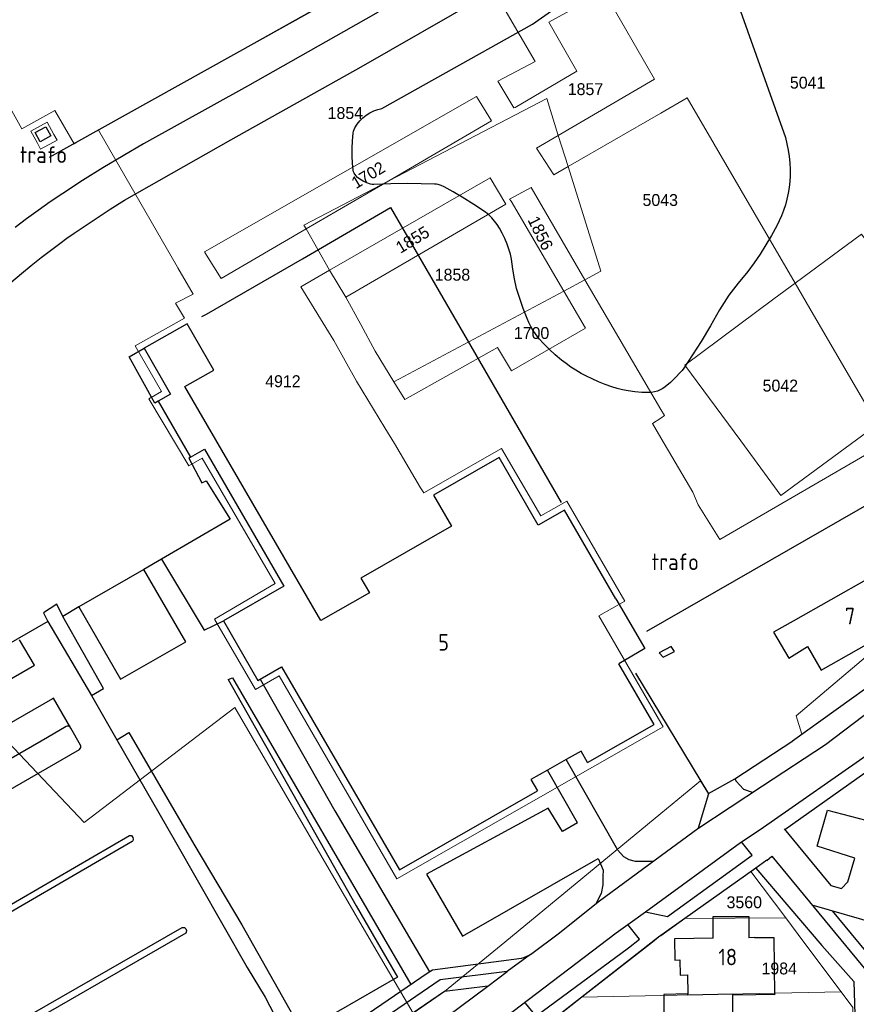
# Model space of a CAD drawing. Header units: metres. Extents: x 233874 to 239264, y 443832 to 448222.
# Tile 97 of 195: x 235903 to 236030, y 445491 to 445639. Entities that reach past the tile are written whole.
import ezdxf
from ezdxf.enums import TextEntityAlignment as Align

# ---------------------------------------------------------------- set-up
doc = ezdxf.new("R2010")
doc.units = ezdxf.units.M
doc.header["$MEASUREMENT"] = 0
for name, color, linetype in [('DAKRAND', 4, 'Continuous'), ('DAKRAND-BYG', 4, 'Continuous'), ('FUNKTIEAAND', 253, 'Continuous'), ('Goud-kadastrale grenzen', 13, 'Continuous'), ('HEG', 253, 'Continuous'), ('HEK', 253, 'Continuous'), ('HOOFDGEBOUW', 4, 'Continuous'), ('HUISNUMMER', 253, 'Continuous'), ('KANTVERH', 253, 'Continuous'), ('KANTWATER', 153, 'Continuous'), ('OVERIGEAFSCH', 253, 'Continuous'), ('OVLIJNOBJ', 253, 'Continuous'), ('RASTER', 253, 'Continuous'), ('TUSSENMUUR', 253, 'Continuous')]:
    doc.layers.add(name, color=color, linetype=linetype)
doc.layers.add('G01 kadestrale perceelsgrens', color=73, linetype='Continuous', lineweight=0)
doc.layers.add('Z01 perceelnummer', color=73, linetype='Continuous', lineweight=13)
doc.styles.get("Standard").update_dxf_attribs({"font": 'iso.shx'})
doc.styles.add('Styledgn001', font='dgn001.shx')

# ---------------------------------------------------------------- blocks, each defined once
blk = doc.blocks.new('A$C1532452F')
at = {"layer": 'G01 kadestrale perceelsgrens'}
for p, q in [((235903.471, 445622.852), (235884.057, 445657.527)), ((235969.304, 445653.085), (235915.031, 445622.664)), ((235985.996, 445617.17), (236000, 445625.23)), ((235984.468, 445621.843), (235981.194, 445619.932)), ((235984.468, 445621.843), (235985.996, 445617.17)), ((235981.194, 445619.932), (235983.809, 445615.911)), ((235983.809, 445615.911), (235985.996, 445617.17)), ((235946.407, 445607.727), (235958.88, 445614.995)), ((235949.939, 445601.489), (235974.22, 445615.432)), ((235974.22, 445615.432), (235976.59, 445611.479)), ((235980.404, 445613.985), (235988.508, 445600.038)), ((235985.356, 445598.334), (235977.398, 445611.948)), ((235976.59, 445611.479), (235952.391, 445597.441)), ((235933.553, 445600.237), (235946.407, 445607.727)), ((235946.407, 445607.727), (235949.939, 445601.489)), ((235929.338, 445597.879), (235927.024, 445601.845)), ((235949.939, 445601.489), (235952.391, 445597.441)), ((235985.356, 445598.334), (235988.508, 445600.038)), ((236000, 445580.469), (235988.508, 445600.038)), ((235952.391, 445597.441), (235954.65, 445593.277)), ((235959.661, 445584.621), (235985.356, 445598.334)), ((235954.65, 445593.277), (235956.813, 445589.265)), ((235950.583, 445590.865), (235953.999, 445584.718)), ((235956.813, 445589.265), (235959.661, 445584.621)), ((235953.999, 445584.718), (235958.297, 445577.699)), ((235958.297, 445577.699), (235959.745, 445575.309)), ((235959.745, 445575.309), (235963.7, 445568.598)), ((236004.849, 445567.938), (236000, 445576.149)), ((235963.7, 445568.598), (235964.17, 445567.86)), ((236005.658, 445566.064), (236004.849, 445567.938)), ((236000, 445533.105), (236000.348, 445532.506)), ((236000.348, 445532.506), (236000, 445532.307)), ((236011.156, 445524.67), (236019.964, 445530.381)), ((236019.964, 445530.381), (236021.304, 445531.393)), ((236000, 445519.411), (236006.012, 445524.359)), ((235976.413, 445500), (236000, 445519.411)), ((236003.62, 445503.535), (236013.602, 445510.642)), ((236013.602, 445510.642), (236018.859, 445503.632)), ((236000, 445500.959), (236003.62, 445503.535)), ((236003.62, 445503.535), (236018.859, 445503.632)), ((236018.859, 445503.632), (236021.591, 445500)), ((235956.303, 445500), (235962.567, 445489.265)), ((235967.324, 445492.52), (235976.413, 445500)), ((235988.052, 445491.656), (235998.742, 445500)), ((236021.591, 445500), (236027.237, 445492.496)), ((235962.567, 445489.265), (235967.324, 445492.52)), ((235988.052, 445491.656), (235982.615, 445487.412)), ((235988.052, 445491.656), (236000, 445491.912)), ((236000, 445491.912), (236027.237, 445492.496))]:
    blk.add_line(p, q, dxfattribs=at)
at = {"layer": 'G01 kadestrale perceelsgrens', "flags": 128}
for points in [[(235969.304, 445653.085), (235980.999, 445633.023), (235975.364, 445630.046)], [(235977.978, 445626.074), (235987.282, 445631.572), (235983.093, 445638.99), (235991.424, 445643.609), (235999.036, 445630.345), (235984.468, 445621.843)], [(235975.364, 445630.046), (235977.778, 445626.029), (235977.978, 445626.074)], [(235958.88, 445614.995), (235974.421, 445624.05), (235972.15, 445627.714), (235931.04, 445604.257)], [(235958.88, 445614.995), (235982.789, 445627.439), (235984.468, 445621.843)], [(236000, 445625.23), (236003.985, 445627.523), (236020.287, 445599.523)], [(235911.338, 445620.595), (235908.45, 445625.634), (235903.471, 445622.852)], [(235906.716, 445620.022), (235908.325, 445620.891), (235908.771, 445621.132), (235908.287, 445622.012), (235907.274, 445623.852), (235904.803, 445622.507), (235905.801, 445620.664), (235906.277, 445619.785), (235906.716, 445620.022)], [(235915.031, 445622.664), (235911.774, 445620.839), (235911.338, 445620.595)], [(235927.024, 445601.845), (235926.975, 445601.945), (235915.031, 445622.664)], [(235985.996, 445617.17), (235990.946, 445601.339), (235988.508, 445600.038)], [(235958.88, 445614.995), (235946.073, 445608.273), (235946.407, 445607.727)], [(235977.398, 445611.948), (235977.148, 445612.216), (235980.404, 445613.985)], [(236020.287, 445599.523), (236030.315, 445606.954), (236037.701, 445597.013), (236044.958, 445587.201), (236032.711, 445578.179)], [(235931.04, 445604.257), (235931.089, 445604.156), (235933.553, 445600.237)], [(235949.939, 445601.489), (235945.609, 445599.003), (235950.583, 445590.865)], [(236032.711, 445578.179), (236032.223, 445577.819), (236018.151, 445567.464), (236012.062, 445575.708), (236003.63, 445587.155), (236017.086, 445597.151), (236020.287, 445599.523)], [(236020.287, 445599.523), (236023.074, 445594.738), (236032.711, 445578.179)], [(236000, 445532.307), (235960.136, 445509.556), (235942.345, 445540.197), (235938.765, 445538.155), (235932.56, 445548.79), (235941.735, 445554.144), (235930.68, 445573.089), (235928.683, 445571.924), (235922.664, 445582.056), (235924.576, 445583.146), (235920.556, 445590.069), (235928.011, 445594.265), (235926.696, 445596.518), (235929.338, 445597.879)], [(235959.661, 445584.621), (235961.304, 445581.941), (235975.327, 445589.836), (235977.45, 445586.276), (235988.631, 445592.733), (235985.356, 445598.334)], [(236000, 445576.149), (235998.724, 445578.31), (236000, 445579.152)], [(236000, 445579.152), (236000.557, 445579.52), (236000, 445580.469)], [(236032.711, 445578.179), (236034.257, 445575.524), (236008.894, 445560.825), (236005.658, 445566.064)], [(235964.17, 445567.86), (235975.939, 445574.546), (235981.851, 445564.364), (235985.794, 445566.613), (235994.562, 445551.51), (235990.619, 445549.262), (236000, 445533.105)], [(236021.304, 445531.393), (236020.463, 445534.148), (236046.952, 445556.578)], [(235847.623, 445534.911), (235868.777, 445505.31), (235899.519, 445532.114), (235912.883, 445518.042), (235935.63, 445535.432), (235956.303, 445500)], [(236006.012, 445524.359), (236007.193, 445522.406), (236007.201, 445522.429), (236011.156, 445524.67)], [(235998.742, 445500), (235999.666, 445500.721), (236000, 445500.959)], [(236029.2, 445484.003), (236029.03, 445490.113), (236027.237, 445492.496)]]:
    blk.add_lwpolyline(points, dxfattribs=at)
at = {"layer": 'G01 kadestrale perceelsgrens', "style": 'Styledgn001'}
for s, rotation, p in [('1702', 31.08242, (235955.779, 445615.877)), ('1856', 296.38672, (235981.813, 445607.111)), ('1855', 31.13178, (235962.479, 445606.116)), ('3560', 0.11494, (236012.603, 445506.008))]:
    blk.add_text(s, height=1.8, rotation=rotation, dxfattribs=at).set_placement(p, align=Align.MIDDLE_CENTER)
at = {"layer": 'Z01 perceelnummer', "linetype": 'Continuous', "lineweight": 13, "style": 'Styledgn001'}
for s, p in [('1857', (235988.614, 445628.846)), ('5041', (236022.175, 445629.829)), ('1854', (235952.33, 445625.237)), ('5043', (235999.91, 445612.099)), ('1858', (235968.517, 445600.813)), ('1700', (235980.465, 445592.007)), ('4912', (235942.9, 445584.724)), ('5042', (236018.052, 445584.061)), ('1984', (236017.887, 445496.001))]:
    blk.add_text(s, height=1.8, dxfattribs=at).set_placement(p, align=Align.MIDDLE_CENTER)

msp = doc.modelspace()

# ---------------------------------------------------------------- linework, layer by layer
at = {"layer": 'DAKRAND'}
for points in [[(235993.2, 445551.87), (235997.59, 445544.32), (235993.67, 445542.01)], [(236020.01, 445548.45), (236017.02, 445546.8), (236019.32, 445542.9), (236022.17, 445544.67)], [(236007.89, 445500.56), (236007.9, 445503.87), (236013.29, 445503.85), (236013.28, 445500.65)], [(236014.17, 445500.67), (236017.06, 445500.69), (236017.15, 445492.01), (236014.33, 445492.06)], [(236002.89, 445497.29), (236002.93, 445495.01), (236004.05, 445495.05)]]:
    msp.add_lwpolyline(points, dxfattribs=at)
at = {"layer": 'DAKRAND-BYG'}
msp.add_lwpolyline([(236002.08, 445543.89), (236001.55, 445544.66), (235999.77, 445543.7), (236000.36, 445543.03), (236002.08, 445543.89)], dxfattribs=at)
at = {"layer": 'HEG'}
msp.add_line((235907.63, 445618.58), (235954.62, 445644.78), dxfattribs=at)
for points in [[(236019.91, 445530.38), (236033.07, 445539.85), (236037.47, 445543.78)], [(236014.34, 445511.16), (236024.34, 445499.49), (236029.15, 445494.03), (236029.48, 445484.04)]]:
    msp.add_lwpolyline(points, dxfattribs=at)
at = {"layer": 'HEK'}
msp.add_lwpolyline([(235997.89, 445546.94), (236035.25, 445568.43), (236046.95, 445556.58)], dxfattribs=at)
at = {"layer": 'HOOFDGEBOUW'}
for p, q in [((235998.98, 445532.87), (235993.67, 445542.01)), ((235988.91, 445527.13), (235998.98, 445532.87)), ((235985.72, 445527.57), (235982.86, 445525.94)), ((236014.17, 445500.67), (236013.28, 445500.65)), ((236004.05, 445495.05), (236004.09, 445492.15)), ((236010.84, 445483.81), (236010.89, 445492)), ((236010.89, 445492), (236014.33, 445492.06))]:
    msp.add_line(p, q, dxfattribs=at)
for points in [[(235907.08, 445623.17), (235907.85, 445621.77), (235906.24, 445620.9), (235905.48, 445622.31), (235907.08, 445623.17)], [(235993.2, 445551.87), (235985.43, 445565.25), (235981.49, 445563), (235975.58, 445573.18), (235965.64, 445567.51), (235968.38, 445562.8), (235954.68, 445554.98), (235955.97, 445552.75), (235948.62, 445548.55), (235928.09, 445583.91), (235932.47, 445586.41), (235928.41, 445593.41), (235921.92, 445589.71), (235925.94, 445582.78), (235924.03, 445581.69), (235928.93, 445573.25), (235931.04, 445574.46), (235943.06, 445553.76), (235933.9, 445548.53), (235939.13, 445539.52), (235942.71, 445541.56), (235960.5, 445510.92), (235981.36, 445522.82)], [(236022.17, 445544.67), (236024.24, 445541.05), (236035.58, 445547.54), (236031.35, 445554.94), (236020.01, 445548.45)], [(235988.91, 445527.13), (235987.94, 445528.84), (235985.72, 445527.57)], [(235982.86, 445525.94), (235980.38, 445524.53), (235981.36, 445522.82)], [(236007.89, 445500.56), (236002.08, 445500.46), (236002.12, 445497.28), (236002.89, 445497.29)], [(236004.09, 445492.15), (236000.45, 445492.08), (236000.52, 445486.47), (235998.17, 445486.43), (235998.21, 445483.7), (235992.49, 445483.6), (235992.49, 445483.52)]]:
    msp.add_lwpolyline(points, dxfattribs=at)
at = {"layer": 'KANTVERH'}
for p, q in [((235954.74, 445632.22), (235992.61, 445654.01)), ((235916.8, 445610.71), (235918.96, 445612.05)), ((235914.67, 445609.32), (235916.8, 445610.71)), ((235924.55, 445557.82), (235921.91, 445556.29)), ((235924.55, 445557.82), (235931.01, 445547.1)), ((235928.21, 445545.36), (235921.91, 445556.29)), ((235912.06, 445550.63), (235909.67, 445549.18)), ((235907.4, 445548.41), (235914, 445537.23)), ((235931.01, 445547.1), (235933.9, 445548.53)), ((235934.64, 445539.64), (235935.3, 445539.93)), ((235934.64, 445539.64), (235953.95, 445505.49)), ((235935.3, 445539.93), (235962.22, 445493.6)), ((235914, 445537.23), (235917.82, 445530.56)), ((235912.33, 445529.76), (235910.84, 445532.33)), ((235917.82, 445530.56), (235926.46, 445515.47)), ((235882.78, 445512.11), (235912.15, 445529.09)), ((235993.51, 445513.9), (235985.72, 445527.57)), ((235987.39, 445518.01), (235982.86, 445525.94)), ((236007.2, 445522.43), (236011.16, 445524.67)), ((236016.03, 445512.37), (236014.34, 445511.16)), ((236016, 445512.34), (236016.75, 445512.96)), ((235953.95, 445505.49), (235957.13, 445500)), ((236022.82, 445505.6), (236044.43, 445499.38)), ((235995.02, 445502.65), (235997.68, 445504.58)), ((235997.68, 445504.58), (236001.03, 445503.87)), ((235993.26, 445501.37), (235995.02, 445502.65)), ((235954.61, 445479.03), (235973.85, 445493.35))]:
    msp.add_line(p, q, dxfattribs=at)
for points in [[(235957.28, 445640.47), (235952.04, 445637.51), (235937.53, 445629.31), (235921.86, 445620.58)], [(235918.96, 445612.05), (235935.03, 445621.19), (235954.74, 445632.22)], [(235921.86, 445620.58), (235918.75, 445618.79), (235915.68, 445616.94)], [(235915.68, 445616.94), (235912.63, 445615.03), (235909.63, 445613.07)], [(235909.63, 445613.07), (235907.76, 445611.81), (235905.92, 445610.52)], [(235905.92, 445610.52), (235904.18, 445609.25), (235902.46, 445607.94)], [(235911.36, 445607.09), (235913.01, 445608.21), (235914.67, 445609.32)], [(235909.2, 445605.55), (235910.27, 445606.33), (235911.36, 445607.09)], [(235906.39, 445603.41), (235907.79, 445604.49), (235909.2, 445605.55)], [(235903.4, 445601.01), (235904.89, 445602.22), (235906.39, 445603.41)], [(235900.19, 445598.28), (235901.79, 445599.65), (235903.4, 445601.01)], [(236014.99, 445517.01), (236032.16, 445528.99), (236045.97, 445540.3), (236057.52, 445552.01), (236072.05, 445566.9), (236078.61, 445573.06), (236086.91, 445581.83), (236102.45, 445598.1)], [(235980.29, 445498.13), (235984.69, 445501.37), (235990.52, 445506.05), (235998.37, 445511.88), (236005.57, 445517.13), (236015.34, 445523.62), (236024.86, 445529.86), (236033.44, 445536.33), (236038.55, 445540.52), (236042.9, 445544.33), (236052.13, 445553.09)], [(235912.06, 445550.63), (235918.38, 445539.72), (235928.21, 445545.36)], [(235907.4, 445548.41), (235899.73, 445544.04), (235888.01, 445537.3), (235874.54, 445529.48), (235873.18, 445528.66), (235872.87, 445528.05), (235869.82, 445523.13), (235867.1, 445518.64)], [(235914, 445537.23), (235915.81, 445538.32), (235909.67, 445549.18)], [(235872.87, 445528.05), (235875.12, 445524.33), (235905.36, 445541.81), (235903.09, 445545.63)], [(235996.19, 445540.61), (236007.19, 445522.41), (236005.65, 445517.19)], [(235939.47, 445539.72), (235950.73, 445519.81), (235965.04, 445495.52)], [(235910.84, 445532.33), (235908.24, 445536.83), (235908.07, 445536.73), (235878.07, 445519.45), (235880.62, 445514.9)], [(235910.15, 445532.54), (235907.35, 445530.88), (235880.78, 445515.57)], [(235910.84, 445532.33), (235910.74, 445532.46), (235910.61, 445532.56), (235910.46, 445532.6), (235910.3, 445532.6), (235910.15, 445532.54)], [(235917.82, 445530.56), (235919.64, 445531.64), (235929.45, 445514.8)], [(235912.15, 445529.09), (235912.29, 445529.22), (235912.38, 445529.39), (235912.39, 445529.58), (235912.33, 445529.76)], [(236018.71, 445517.02), (236033.23, 445527.29), (236033.49, 445526.98)], [(236018.63, 445517.11), (236025.7, 445508.55), (236027.31, 445508.11), (236028.23, 445509.07), (236029.29, 445512.67), (236023.63, 445514.49), (236025.16, 445519.9), (236030.97, 445518.41), (236033.49, 445526.98)], [(236011.18, 445524.67), (236011.4, 445524.31), (236012.47, 445523.08), (236013.8, 445522.64)], [(235987.39, 445518.01), (235985.15, 445516.7), (235982.98, 445520.21), (235964.59, 445510.26), (235970.04, 445500.86), (235990.52, 445512.62), (235990.9, 445511.8), (235991.28, 445510.84), (235991.26, 445509.94), (235991.23, 445508.64), (235991, 445507.34), (235990.16, 445505.76)], [(235997.68, 445504.58), (236012.03, 445515.02), (236014.99, 445517.01)], [(235891.96, 445500), (235919.7, 445516.08), (235920, 445516.07), (235920.25, 445515.81), (235920.29, 445515.51), (235920.24, 445515.31), (235920.13, 445515.21), (235893.94, 445500)], [(235926.46, 445515.47), (235937.49, 445496.16), (235940.24, 445491.68), (235941.63, 445488.94)], [(235929.45, 445514.8), (235936.69, 445502.59), (235943.96, 445489.74), (235945.87, 445486.43)], [(235993.51, 445513.9), (235994.34, 445512.93), (235995.18, 445512.46), (235996.13, 445512.23), (235997.08, 445512.21), (235998.13, 445512.19), (235998.93, 445512.22)], [(236001.03, 445503.87), (236013.79, 445513.13), (236012.19, 445515.12)], [(236016.75, 445512.96), (236058.24, 445462.7), (236061.89, 445458.24)], [(236014.34, 445511.16), (235999.67, 445500.72), (235979.08, 445484.66), (235961.72, 445471.12), (235961.96, 445470.62)], [(236025.88, 445504.72), (236059.66, 445463.82), (236067.57, 445454.14), (236070.04, 445451.29)], [(235898.28, 445485.34), (235927.7, 445502.2), (235928.05, 445502.19), (235928.25, 445501.99), (235928.34, 445501.73), (235928.29, 445501.48), (235928.23, 445501.34), (235898.81, 445484.42), (235898.31, 445484.39), (235898.11, 445484.59), (235898.02, 445484.9), (235898.07, 445485.2)], [(235995.12, 445499.12), (235996.78, 445500.42), (235995.02, 445502.65)], [(235960.85, 445476.86), (235961.16, 445477.15), (235961.73, 445477.74), (235962.19, 445478.18), (235976.42, 445488.58), (235993.26, 445501.37)], [(235957.13, 445500), (235960.21, 445494.69), (235948.32, 445487.86), (235949.89, 445485.17), (235964.71, 445495.3), (235965.48, 445495.82), (235978.94, 445497.58), (235979.29, 445497.68), (235979.63, 445497.81), (235980.29, 445498.13), (235976.79, 445495.54)], [(235979.48, 445490.76), (235981.09, 445488.82), (235995.12, 445499.12)], [(235973.85, 445493.35), (235976.79, 445495.54), (235966.66, 445494.28), (235898.76, 445447.8)], [(235973.85, 445493.35), (235967.32, 445492.52), (235952.22, 445482.19)]]:
    msp.add_lwpolyline(points, dxfattribs=at)
at = {"layer": 'KANTWATER'}
for p, q in [((236011.51, 445642.03), (236018.81, 445621.52)), ((235980.59, 445638.68), (235983.83, 445640.94)), ((235957.87, 445625.93), (235980.59, 445638.68))]:
    msp.add_line(p, q, dxfattribs=at)
for points in [[(235955.5, 445624.91), (235956.05, 445625.26), (235956.63, 445625.55), (235957.24, 445625.77), (235957.87, 445625.93)], [(235953.77, 445623), (235954.12, 445623.55), (235954.53, 445624.05), (235954.99, 445624.51), (235955.5, 445624.91)], [(235953.52, 445622.21), (235953.57, 445622.49), (235953.65, 445622.75), (235953.77, 445623)], [(235953.37, 445618.7), (235953.38, 445619.87), (235953.43, 445621.04), (235953.52, 445622.21)], [(236018.81, 445621.52), (236019.05, 445620.58), (236019.25, 445619.62), (236019.4, 445618.66)], [(235953.5, 445616.59), (235953.41, 445617.65), (235953.37, 445618.7)], [(236019.4, 445618.66), (236019.49, 445617.69), (236019.54, 445616.72), (236019.53, 445615.75)], [(235953.66, 445616.13), (235953.55, 445616.35), (235953.5, 445616.59)], [(235954.52, 445615.24), (235954.19, 445615.49), (235953.9, 445615.79), (235953.66, 445616.13)], [(235956.13, 445614.49), (235955.57, 445614.68), (235955.03, 445614.93), (235954.52, 445615.24)], [(236019.53, 445615.75), (236019.48, 445614.87), (236019.39, 445613.99), (236019.24, 445613.12)], [(235956.62, 445614.42), (235956.37, 445614.44), (235956.13, 445614.49)], [(235961.76, 445614.6), (235959.19, 445614.53), (235956.62, 445614.42)], [(235965.8, 445614.5), (235963.78, 445614.56), (235961.76, 445614.6)], [(235966.34, 445614.42), (235966.08, 445614.47), (235965.8, 445614.5)], [(235967.26, 445614.07), (235966.81, 445614.27), (235966.34, 445614.42)], [(235969.98, 445612.55), (235968.64, 445613.33), (235967.26, 445614.07)], [(235973.5, 445610.26), (235971.76, 445611.44), (235969.98, 445612.55)], [(236019.24, 445613.12), (236019.05, 445612.24), (236018.82, 445611.37), (236018.54, 445610.52)], [(236018.54, 445610.52), (236018.24, 445609.73), (236017.9, 445608.96), (236017.52, 445608.22)], [(235974.48, 445609.39), (235974.01, 445609.85), (235973.5, 445610.26)], [(235975.61, 445607.86), (235975.27, 445608.4), (235974.89, 445608.91), (235974.48, 445609.39)], [(235976.76, 445605.42), (235976.42, 445606.26), (235976.03, 445607.07), (235975.61, 445607.86)], [(236017.52, 445608.22), (236016.71, 445606.76), (236015.87, 445605.34), (236014.99, 445603.93)], [(235977.44, 445603.14), (235977.26, 445603.91), (235977.03, 445604.67), (235976.76, 445605.42)], [(235978.21, 445598.73), (235977.91, 445600.19), (235977.66, 445601.66), (235977.44, 445603.14)], [(236014.99, 445603.93), (236014.1, 445602.6), (236013.16, 445601.3)], [(236013.16, 445601.3), (236011.7, 445599.53), (236010.29, 445597.72)], [(235979.78, 445594.21), (235979.21, 445595.7), (235978.69, 445597.21), (235978.21, 445598.73)], [(236010.29, 445597.72), (236009.56, 445596.61), (236008.87, 445595.49)], [(235980.7, 445592.41), (235980.36, 445592.99), (235980.05, 445593.59), (235979.78, 445594.21)], [(236008.87, 445595.49), (236007.5, 445593.1), (236006.1, 445590.73)], [(235982.22, 445590.47), (235981.68, 445591.09), (235981.17, 445591.73), (235980.7, 445592.41)], [(235984.99, 445587.92), (235984.04, 445588.73), (235983.11, 445589.58), (235982.22, 445590.47)], [(236006.1, 445590.73), (236004.79, 445588.71), (236003.46, 445586.7)], [(235987.14, 445586.39), (235986.41, 445586.87), (235985.69, 445587.38), (235984.99, 445587.92)], [(236003.46, 445586.7), (236003.21, 445586.35), (236002.93, 445586.03)], [(235989.61, 445585.06), (235988.77, 445585.47), (235987.95, 445585.91), (235987.14, 445586.39)], [(236002.93, 445586.03), (236002.21, 445585.27), (236001.45, 445584.55), (236000.66, 445583.87)], [(235992.6, 445583.88), (235991.59, 445584.23), (235990.59, 445584.63), (235989.61, 445585.06)], [(235995.04, 445583.28), (235994.21, 445583.44), (235993.4, 445583.64), (235992.6, 445583.88)], [(236000.66, 445583.87), (236000.3, 445583.61), (235999.91, 445583.4), (235999.5, 445583.22)], [(235998.15, 445583), (235997.11, 445583.04), (235996.07, 445583.13), (235995.04, 445583.28)], [(235999.5, 445583.22), (235999.06, 445583.1), (235998.61, 445583.02), (235998.15, 445583)]]:
    msp.add_lwpolyline(points, dxfattribs=at)
at = {"layer": 'OVERIGEAFSCH'}
msp.add_line((235921.91, 445556.29), (235912.06, 445550.63), dxfattribs=at)
for points in [[(235924.03, 445581.69), (235923.56, 445581.43), (235919.68, 445588.43), (235921.92, 445589.71)], [(235928.93, 445573.25), (235928.67, 445573.1), (235930.67, 445569.39), (235931.31, 445569.69), (235934.91, 445563.89), (235924.55, 445557.82)], [(235909.67, 445549.18), (235908.76, 445551.06), (235906.74, 445549.71), (235907.4, 445548.41)]]:
    msp.add_lwpolyline(points, dxfattribs=at)
at = {"layer": 'OVLIJNOBJ'}
msp.add_line((236011.16, 445524.67), (236019.96, 445530.38), dxfattribs=at)
at = {"layer": 'RASTER'}
msp.add_lwpolyline([(235930.63, 445594.48), (235931.38, 445594.85), (235945.87, 445603.19), (235959.14, 445610.98), (235971.31, 445590.01), (235984.94, 445566.38)], dxfattribs=at)
at = {"layer": 'TUSSENMUUR'}
for p, q in [((236004.09, 445492), (236010.89, 445492.15)), ((236004.09, 445492), (236004.09, 445492.15)), ((236010.89, 445492.15), (236010.89, 445492))]:
    msp.add_line(p, q, dxfattribs=at)

# ---------------------------------------------------------------- block references
at = {"layer": 'Goud-kadastrale grenzen', "linetype": 'Continuous'}
msp.add_blockref('A$C1532452F', (0, 0), dxfattribs=at)

# ---------------------------------------------------------------- texts
at = {"layer": 'FUNKTIEAAND'}
for p in [(235903.15, 445617.7), (235998.61, 445556.19)]:
    msp.add_text('trafo', height=2.5, dxfattribs=at).set_placement(p)
at = {"layer": 'HUISNUMMER'}
for s, p in [('7', (236027.79, 445547.99)), ('5', (235966.35, 445544.02)), ('18', (236008.7, 445496.48))]:
    msp.add_text(s, height=2.5, dxfattribs=at).set_placement(p)

doc.saveas('drawing.dxf')
